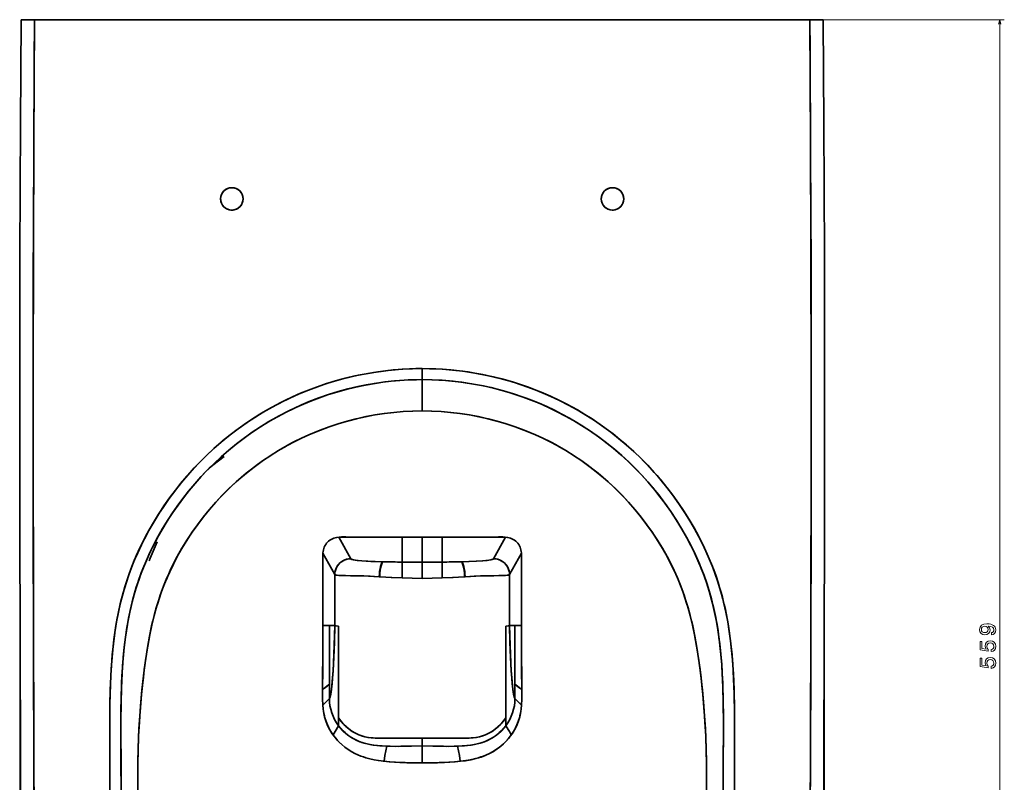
# Model space of a CAD drawing. Extents: x 415 to 1775, y 14 to 1499.
# Tile 2 of 4: x 415 to 854, y 354 to 695. Entities that reach past the tile are written whole.
import ezdxf

# ---------------------------------------------------------------- set-up
doc = ezdxf.new("R2010")
doc.units = 0

msp = doc.modelspace()

# ---------------------------------------------------------------- linework, layer by layer
at = {"color": 7, "lineweight": 35, "ltscale": 0.150005}
for p, q in [((415.38, 694.8), (421.38, 694.8)), ((773.62, 694.8), (767.62, 694.8))]:
    msp.add_line(p, q, dxfattribs=at)
at = {"color": 7, "lineweight": 35, "ltscale": 0.150011}
msp.add_line((415.38, 694.8), (421.38, 694.8), dxfattribs=at)
at = {"color": 7, "lineweight": 35}
for p, q in [((421.38, 694.8), (594.5, 694.8)), ((421.38, 694.8), (594.5, 694.8)), ((509.84, 694.8), (594.5, 694.8)), ((594.5, 694.8), (514.5, 694.8)), ((514.5, 694.8), (594.5, 694.8)), ((767.62, 694.8), (594.5, 694.8)), ((594.5, 694.8), (679.16, 694.8)), ((594.5, 694.8), (674.5, 694.8)), ((674.5, 694.8), (594.5, 694.8)), ((767.62, 694.8), (594.5, 694.8)), ((557.55, 463.81), (585.6, 463.81)), ((631.45, 463.81), (603.4, 463.81)), ((555.48, 424.28), (555.48, 447.1)), ((555.48, 424.28), (555.48, 447.08)), ((633.52, 424.28), (633.52, 447.1)), ((633.52, 424.28), (633.52, 447.08)), ((553.05, 424.28), (553.05, 398.17)), ((553.05, 391.79), (553.05, 424.28)), ((557.19, 379.6), (557.19, 424.07)), ((557.19, 424.07), (557.19, 383.08)), ((631.81, 424.07), (631.81, 383.08)), ((631.81, 379.6), (631.81, 424.07)), ((635.95, 391.79), (635.95, 424.28)), ((635.95, 424.28), (635.95, 398.17)), ((594.5, 374.1), (573.58, 374.1)), ((594.5, 374.1), (615.42, 374.1))]:
    msp.add_line(p, q, dxfattribs=at)
at = {"color": 7, "lineweight": 35, "ltscale": 0.017129}
msp.add_line((475.6, 694.8), (476.28, 694.8), dxfattribs=at)
at = {"color": 7, "lineweight": 35, "ltscale": 0.042584}
for p, q in [((479.96, 694.8), (481.66, 694.8)), ((709.04, 694.8), (707.34, 694.8))]:
    msp.add_line(p, q, dxfattribs=at)
at = {"color": 7, "lineweight": 35, "ltscale": 0.249155}
msp.add_line((492.69, 694.8), (502.66, 694.8), dxfattribs=at)
at = {"color": 7, "lineweight": 35, "ltscale": 0.023352}
msp.add_line((507.44, 694.8), (508.38, 694.8), dxfattribs=at)
at = {"color": 7, "lineweight": 35, "ltscale": 0.02345}
msp.add_line((681.56, 694.8), (680.62, 694.8), dxfattribs=at)
at = {"color": 7, "lineweight": 35, "ltscale": 0.249184}
msp.add_line((696.31, 694.8), (686.34, 694.8), dxfattribs=at)
at = {"color": 7, "lineweight": 35, "ltscale": 0.015805}
msp.add_line((713.35, 694.8), (712.72, 694.8), dxfattribs=at)
at = {"color": 7, "lineweight": 35, "ltscale": 0.150012}
msp.add_line((773.62, 694.8), (767.62, 694.8), dxfattribs=at)
at = {"color": 8, "lineweight": 13}
for p, q in [((769.62, 694.8), (854.49, 694.8)), ((852.49, 694.8), (852.49, 135.57)), ((414.75, 515.54), (414.75, 80.87)), ((774.25, 515.54), (774.25, 80.87))]:
    msp.add_line(p, q, dxfattribs=at)
at = {"color": 7, "lineweight": 35, "ltscale": 0.123102}
msp.add_line((594.5, 539.04), (594.5, 534.12), dxfattribs=at)
at = {"color": 7, "lineweight": 35, "ltscale": 0.1231}
msp.add_line((594.5, 534.12), (594.5, 539.04), dxfattribs=at)
at = {"color": 7, "lineweight": 35, "ltscale": 0.348964}
msp.add_line((594.5, 520.16), (594.5, 534.12), dxfattribs=at)
msp.add_line((594.5, 520.16), (594.5, 534.12), dxfattribs=at)
at = {"color": 7, "lineweight": 35, "ltscale": 0.274831}
for p, q in [((557.25, 463.79), (562.59, 454.18)), ((562.59, 454.18), (557.25, 463.79)), ((626.41, 454.18), (631.75, 463.79)), ((626.41, 454.18), (631.75, 463.79))]:
    msp.add_line(p, q, dxfattribs=at)
at = {"color": 7, "lineweight": 35, "ltscale": 0.27881}
for p, q in [((585.6, 463.81), (585.6, 452.65)), ((585.6, 463.81), (585.6, 452.65)), ((603.4, 463.81), (603.4, 452.65)), ((603.4, 463.81), (603.4, 452.65))]:
    msp.add_line(p, q, dxfattribs=at)
at = {"color": 7, "lineweight": 35, "ltscale": 0.222501}
for p, q in [((594.5, 463.81), (585.6, 463.81)), ((585.6, 374.1), (594.5, 374.1))]:
    msp.add_line(p, q, dxfattribs=at)
at = {"color": 7, "lineweight": 35, "ltscale": 0.281317}
msp.add_line((594.5, 452.55), (594.5, 463.81), dxfattribs=at)
msp.add_line((594.5, 452.55), (594.5, 463.81), dxfattribs=at)
at = {"color": 7, "lineweight": 35, "ltscale": 0.222499}
for p, q in [((594.5, 463.81), (603.4, 463.81)), ((603.4, 374.1), (594.5, 374.1))]:
    msp.add_line(p, q, dxfattribs=at)
at = {"color": 7, "lineweight": 35, "ltscale": 0.133255}
msp.add_line((550.14, 451.12), (550.14, 456.45), dxfattribs=at)
at = {"color": 7, "lineweight": 35, "ltscale": 0.273636}
for p, q in [((555.48, 447.1), (550.16, 456.66)), ((550.16, 456.66), (555.48, 447.1))]:
    msp.add_line(p, q, dxfattribs=at)
at = {"color": 7, "lineweight": 35, "ltscale": 0.000518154}
for p, q in [((562.6, 454.17), (562.59, 454.18)), ((626.4, 454.17), (626.41, 454.18))]:
    msp.add_line(p, q, dxfattribs=at)
at = {"color": 7, "lineweight": 35, "ltscale": 0.273637}
msp.add_line((638.84, 456.66), (633.52, 447.1), dxfattribs=at)
msp.add_line((638.84, 456.66), (633.52, 447.1), dxfattribs=at)
at = {"color": 7, "lineweight": 35, "ltscale": 0.133258}
msp.add_line((638.86, 451.12), (638.86, 456.45), dxfattribs=at)
at = {"color": 7, "lineweight": 35, "ltscale": 0.222515}
for p, q in [((594.5, 452.55), (585.6, 452.65)), ((585.6, 452.65), (594.5, 452.55))]:
    msp.add_line(p, q, dxfattribs=at)
at = {"color": 7, "lineweight": 35, "ltscale": 0.177057}
for p, q in [((585.6, 452.65), (585.6, 445.57)), ((585.6, 452.65), (585.6, 445.57)), ((603.4, 452.65), (603.4, 445.57)), ((603.4, 452.65), (603.4, 445.57))]:
    msp.add_line(p, q, dxfattribs=at)
at = {"color": 7, "lineweight": 35, "ltscale": 0.222513}
for p, q in [((603.4, 452.65), (594.5, 452.55)), ((594.5, 452.55), (603.4, 452.65))]:
    msp.add_line(p, q, dxfattribs=at)
at = {"color": 7, "lineweight": 35, "ltscale": 0.180554}
msp.add_line((594.5, 445.33), (594.5, 452.55), dxfattribs=at)
msp.add_line((594.5, 445.33), (594.5, 452.55), dxfattribs=at)
at = {"color": 7, "lineweight": 35, "ltscale": 0.02612}
msp.add_line((594.5, 449.95), (594.5, 448.9), dxfattribs=at)
at = {"color": 7, "lineweight": 35, "ltscale": 0.026076}
msp.add_line((594.5, 449.94), (594.5, 448.9), dxfattribs=at)
at = {"color": 7, "lineweight": 35, "ltscale": 8.42694e-05}
for p, q in [((555.48, 447.1), (555.48, 447.1)), ((633.52, 447.1), (633.52, 447.1))]:
    msp.add_line(p, q, dxfattribs=at)
at = {"color": 7, "lineweight": 35, "ltscale": 0.000465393}
msp.add_line((555.48, 447.1), (555.48, 447.08), dxfattribs=at)
at = {"color": 7, "lineweight": 35, "ltscale": 0.005293}
for p, q in [((575.33, 446.09), (575.54, 446.08)), ((575.33, 446.09), (575.54, 446.08)), ((613.67, 446.09), (613.46, 446.08)), ((613.67, 446.09), (613.46, 446.08))]:
    msp.add_line(p, q, dxfattribs=at)
at = {"color": 7, "lineweight": 35, "ltscale": 0.222582}
for p, q in [((585.6, 445.57), (594.5, 445.33)), ((594.5, 445.33), (585.6, 445.57))]:
    msp.add_line(p, q, dxfattribs=at)
at = {"color": 7, "lineweight": 35, "ltscale": 0.021014}
msp.add_line((594.5, 446.9), (594.5, 446.06), dxfattribs=at)
at = {"color": 7, "lineweight": 35, "ltscale": 0.020941}
msp.add_line((594.5, 446.9), (594.5, 446.06), dxfattribs=at)
at = {"color": 7, "lineweight": 35, "ltscale": 0.22258}
for p, q in [((603.4, 445.57), (594.5, 445.33)), ((594.5, 445.33), (603.4, 445.57))]:
    msp.add_line(p, q, dxfattribs=at)
at = {"color": 7, "lineweight": 35, "ltscale": 0.413835}
msp.add_line((550.14, 424.28), (550.14, 440.83), dxfattribs=at)
at = {"color": 7, "lineweight": 35, "ltscale": 0.413843}
msp.add_line((638.86, 424.28), (638.86, 440.83), dxfattribs=at)
at = {"color": 7, "lineweight": 35, "ltscale": 0.072713}
msp.add_line((550.14, 424.28), (553.05, 424.28), dxfattribs=at)
at = {"color": 7, "lineweight": 35, "ltscale": 0.133405}
for p, q in [((555.48, 424.28), (550.14, 424.28)), ((633.52, 424.28), (638.86, 424.28))]:
    msp.add_line(p, q, dxfattribs=at)
at = {"color": 7, "lineweight": 35, "ltscale": 0.060699}
for p, q in [((553.05, 424.28), (555.48, 424.28)), ((635.95, 424.28), (633.52, 424.28))]:
    msp.add_line(p, q, dxfattribs=at)
at = {"color": 7, "lineweight": 35, "ltscale": 3.14568e-05}
msp.add_line((555.48, 424.27), (555.48, 424.28), dxfattribs=at)
at = {"color": 7, "lineweight": 35, "ltscale": 3.24406e-05}
msp.add_line((633.52, 424.27), (633.52, 424.28), dxfattribs=at)
at = {"color": 7, "lineweight": 35, "ltscale": 0.072711}
msp.add_line((638.86, 424.28), (635.95, 424.28), dxfattribs=at)
at = {"color": 7, "lineweight": 35, "ltscale": 0.159639}
for p, q in [((553.05, 391.79), (553.05, 398.17)), ((635.95, 391.79), (635.95, 398.17))]:
    msp.add_line(p, q, dxfattribs=at)
at = {"color": 7, "lineweight": 35, "ltscale": 0.086873}
for p, q in [((557.19, 383.08), (557.19, 379.6)), ((631.81, 383.08), (631.81, 379.6))]:
    msp.add_line(p, q, dxfattribs=at)
at = {"color": 7, "lineweight": 35, "ltscale": 0.30042}
for p, q in [((573.58, 374.1), (585.6, 374.1)), ((615.42, 374.1), (603.4, 374.1))]:
    msp.add_line(p, q, dxfattribs=at)
at = {"color": 7, "lineweight": 35, "ltscale": 0.085965}
msp.add_line((594.5, 370.66), (594.5, 374.1), dxfattribs=at)
msp.add_line((594.5, 370.66), (594.5, 374.1), dxfattribs=at)
at = {"color": 7, "lineweight": 35, "ltscale": 0.191669}
msp.add_line((594.5, 362.99), (594.5, 370.66), dxfattribs=at)
msp.add_line((594.5, 362.99), (594.5, 370.66), dxfattribs=at)
at = {"color": 7, "lineweight": 35, "ltscale": 0.010547}
msp.add_line((577.05, 363.75), (577.47, 363.71), dxfattribs=at)
at = {"color": 7, "lineweight": 35}
for points in [[(415.38, 694.8), (415.08, 648.58), (414.84, 589.62), (414.75, 530.88), (414.78, 471.25), (414.93, 414.48), (415.07, 367.97), (415.11, 356.15), (415.16, 344.51)], [(421.28, 326.07), (421.08, 364.44), (420.87, 433.88), (420.75, 503.28), (420.77, 555.38), (420.81, 576.45), (421.01, 634.61), (421.24, 675.66), (421.38, 694.8)], [(421.38, 694.8), (421.04, 639.79), (420.85, 593.55), (420.75, 532.76), (420.78, 475.34), (420.94, 410.31), (421.09, 362.47), (421.18, 342.29)], [(767.84, 345.16), (767.92, 363.54), (768.14, 434.31), (768.24, 494.9), (768.23, 550.96), (768.17, 584.25), (767.99, 634.69), (767.72, 680.85), (767.62, 694.8)], [(767.62, 694.8), (767.96, 639.79), (768.15, 593.55), (768.25, 532.76), (768.22, 475.34), (768.06, 410.31), (767.91, 362.47), (767.82, 342.29)], [(773.62, 694.8), (773.92, 648.58), (774.16, 589.62), (774.25, 530.88), (774.22, 471.25), (774.07, 414.48), (773.93, 367.97), (773.89, 356.15), (773.84, 344.51)], [(510.67, 619.66), (510, 619.77), (509.32, 619.79), (508.65, 619.72), (507.99, 619.56), (507.36, 619.31), (506.76, 618.98), (506.22, 618.57), (505.73, 618.08), (505.32, 617.54), (504.98, 616.95), (504.73, 616.31), (504.57, 615.65), (504.5, 614.97), (504.53, 614.29), (504.64, 613.61), (504.85, 612.96), (505.14, 612.34), (505.52, 611.77), (505.97, 611.26), (506.49, 610.81), (507.06, 610.43), (507.67, 610.14), (508.32, 609.94), (508.99, 609.82), (509.5, 609.8)], [(509.5, 609.8), (509.95, 609.82), (510.41, 609.88), (510.99, 610.02), (511.56, 610.24), (512.1, 610.53), (512.66, 610.92), (513.16, 611.39), (513.59, 611.92), (513.94, 612.5), (514.17, 613), (514.33, 613.52), (514.46, 614.19), (514.5, 614.87), (514.44, 615.56), (514.29, 616.22), (514.05, 616.86), (513.73, 617.46), (513.33, 618.02), (512.85, 618.51), (512.19, 619.01), (511.46, 619.4), (510.67, 619.66)], [(680.67, 609.94), (680, 609.82), (679.32, 609.8), (678.65, 609.87), (677.99, 610.03), (677.36, 610.28), (676.76, 610.61), (676.22, 611.03), (675.73, 611.51), (675.32, 612.05), (674.98, 612.65), (674.73, 613.28), (674.57, 613.95), (674.5, 614.63), (674.53, 615.31), (674.64, 615.98), (674.85, 616.64), (675.14, 617.25), (675.52, 617.82), (675.97, 618.34), (676.49, 618.79), (677.06, 619.16), (677.67, 619.45), (678.32, 619.66), (678.99, 619.77), (679.5, 619.8)], [(679.5, 619.8), (679.95, 619.78), (680.41, 619.71), (680.99, 619.57), (681.56, 619.35), (682.1, 619.07), (682.66, 618.67), (683.16, 618.21), (683.59, 617.68), (683.94, 617.09), (684.17, 616.59), (684.33, 616.08), (684.46, 615.41), (684.5, 614.72), (684.44, 614.04), (684.29, 613.37), (684.05, 612.73), (683.73, 612.13), (683.33, 611.58), (682.85, 611.09), (682.19, 610.58), (681.46, 610.2), (680.67, 609.94)], [(594.5, 539.04), (590.17, 538.97), (585.84, 538.77), (581.51, 538.43), (577.2, 537.96), (572.91, 537.35), (568.64, 536.61), (564.39, 535.74), (560.17, 534.74), (555.98, 533.6), (551.84, 532.34), (547.73, 530.95), (543.67, 529.43), (539.53, 527.73), (535.44, 525.89), (531.41, 523.92), (527.44, 521.82), (523.55, 519.6), (519.73, 517.25), (515.99, 514.78), (512.33, 512.19), (508.76, 509.48), (505.37, 506.73), (502.07, 503.88), (498.86, 500.93), (495.75, 497.88), (492.73, 494.74), (489.82, 491.5), (487, 488.18), (484.28, 484.77), (481.67, 481.27), (479.17, 477.7), (476.83, 474.15), (474.6, 470.52), (472.47, 466.83), (470.47, 463.08), (468.58, 459.26), (466.81, 455.39), (465.18, 451.46), (463.67, 447.48), (462.24, 443.25), (460.96, 438.97), (459.83, 434.65), (458.85, 430.3), (458.01, 425.91), (457.61, 423.49), (457.24, 421.06), (456.61, 416.18), (456.12, 411.28), (455.73, 406.38), (455.48, 402.17), (455.29, 397.95), (455.15, 393.56), (455.06, 389.18), (454.99, 380.42), (455, 373.42), (455.06, 357.78), (455.04, 344.37)], [(594.5, 539.04), (591.66, 539.01), (588.82, 538.92), (585.62, 538.76), (582.42, 538.51), (579.22, 538.2), (574.76, 537.63), (570.32, 536.92), (565.9, 536.07), (562.13, 535.22), (558.4, 534.27), (554.68, 533.22), (551, 532.07), (547.35, 530.81), (543.75, 529.46), (540.18, 528.01), (536.66, 526.45), (533.17, 524.8), (529.37, 522.86), (525.62, 520.8), (521.94, 518.63), (518.33, 516.34), (514.8, 513.95), (511.34, 511.45), (507.96, 508.85), (504.67, 506.14), (501.47, 503.34), (498.29, 500.38), (495.21, 497.33), (492.22, 494.19), (489.34, 490.95), (486.62, 487.71), (483.99, 484.39), (481.47, 480.99), (479.05, 477.53), (476.73, 473.99), (474.52, 470.39), (472.61, 467.08), (470.8, 463.71), (469.08, 460.3), (467.46, 456.84), (465.94, 453.34), (464.41, 449.49), (463.02, 445.59), (461.75, 441.65), (460.61, 437.67), (459.69, 434.08), (458.89, 430.47), (458.18, 426.84), (457.69, 424), (457.25, 421.15), (456.85, 418.15), (456.5, 415.14), (456.16, 411.77), (455.88, 408.39), (455.64, 404.99), (455.45, 401.58), (455.2, 395.41), (455.06, 389.24), (455.01, 384.77), (454.99, 379.44), (455, 374.11), (455.06, 359.56), (455.04, 343.19)], [(594.5, 539.04), (599.04, 538.97), (603.57, 538.74), (608.1, 538.37), (612.61, 537.85), (617.1, 537.19), (621.56, 536.38), (626, 535.43), (630.41, 534.33), (634.77, 533.09), (639.1, 531.7), (643.37, 530.18), (647.6, 528.52), (651.76, 526.72), (655.87, 524.78), (659.86, 522.74), (663.79, 520.57), (667.64, 518.27), (671.41, 515.85), (675.1, 513.31), (678.71, 510.66), (682.23, 507.88), (685.66, 505), (689, 502), (692.16, 498.98), (695.22, 495.85), (698.18, 492.64), (701.04, 489.33), (703.81, 485.94), (706.46, 482.46), (709.01, 478.9), (711.45, 475.27), (713.75, 471.61), (715.93, 467.89), (718, 464.1), (719.95, 460.25), (721.85, 456.15), (722.75, 454.07), (723.61, 451.98), (724.7, 449.17), (725.73, 446.34), (726.68, 443.48), (727.36, 441.32), (727.99, 439.15), (728.58, 436.97), (729.14, 434.78), (730.13, 430.37), (730.99, 425.93), (731.67, 421.71), (732.23, 417.47), (732.7, 413.22), (732.97, 410.31), (733.2, 407.39), (733.42, 403.91), (733.6, 400.43), (733.84, 394.02), (733.95, 388.54), (733.99, 384.88), (734.01, 377.57), (734, 372.23), (733.95, 361.56), (733.96, 341.48)], [(733.97, 341), (733.94, 356.55), (734, 372.08), (734.01, 376.67), (734, 383.35), (733.97, 386.7), (733.88, 392.13), (733.79, 395.72), (733.65, 399.32), (733.48, 402.92), (733.26, 406.52), (732.88, 411.32), (732.39, 416.1), (731.79, 420.88), (731.12, 425.15), (730.38, 429.18), (729.9, 431.49), (729.37, 433.79), (728.82, 436.07), (728.22, 438.33), (727.35, 441.34), (726.41, 444.33), (725.39, 447.3), (724.11, 450.74), (722.72, 454.14), (721.25, 457.5), (719.64, 460.87), (717.95, 464.2), (716.16, 467.49), (714.04, 471.12), (711.82, 474.7), (709.49, 478.2), (707.06, 481.64), (704.53, 485.01), (701.9, 488.3), (699.39, 491.27), (696.8, 494.16), (694.13, 496.98), (691.39, 499.72), (688.57, 502.39), (685.71, 504.96), (682.77, 507.45), (679.76, 509.85), (676.68, 512.17), (673.56, 514.4), (670.37, 516.54), (667.12, 518.59), (663.81, 520.56), (661.3, 521.97), (658.75, 523.32), (656.18, 524.63), (653.59, 525.88), (649.64, 527.66), (645.64, 529.31), (641.59, 530.83), (637.5, 532.23), (633.81, 533.37), (630.1, 534.41), (626.36, 535.34), (622.6, 536.17), (618.81, 536.9), (615, 537.52), (611.18, 538.04), (607.34, 538.44), (603.5, 538.75), (600.61, 538.91), (597.73, 539), (594.5, 539.04)], [(460, 343.62), (459.98, 370.28), (459.96, 375.87), (459.95, 381.47), (460.03, 389.8), (460.2, 396.41), (460.32, 399.71), (460.49, 403), (460.69, 406.29), (460.94, 409.58), (461.41, 414.57), (461.97, 419.16), (462.6, 423.43), (463.29, 427.27), (464.08, 431.09), (464.98, 434.88), (465.86, 438.15), (466.84, 441.4), (467.9, 444.62), (469.06, 447.8), (470.16, 450.61), (471.33, 453.39), (472.57, 456.14), (473.54, 458.18), (474.54, 460.21), (476.51, 463.93), (478.6, 467.6), (480.81, 471.21), (483.12, 474.74), (485.47, 478.11), (487.92, 481.4), (490.47, 484.63), (493.11, 487.77), (495.84, 490.84), (498.67, 493.82), (501.58, 496.71), (504.8, 499.7), (508.12, 502.6), (511.53, 505.38), (515.03, 508.05), (518.62, 510.6), (522.3, 513.04), (526.06, 515.35), (529.89, 517.54), (533.79, 519.61), (537.19, 521.27), (540.62, 522.83), (544.1, 524.29), (548.33, 525.93), (552.62, 527.42), (556.96, 528.76), (561.34, 529.95), (565.75, 531), (569.46, 531.76), (573.2, 532.41), (576.94, 532.96), (580.71, 533.4), (584.48, 533.74), (588.26, 533.97), (592.04, 534.09), (594.5, 534.12)], [(594.5, 534.12), (590.9, 534.07), (586.52, 533.88), (582.15, 533.55), (577.79, 533.07), (573.44, 532.45), (569.12, 531.69), (564.83, 530.79), (560.56, 529.75), (556.34, 528.57), (552.15, 527.26), (548.58, 526.02), (545.04, 524.67), (541.54, 523.23), (538.09, 521.69), (534.67, 520.05), (530.61, 517.94), (526.61, 515.68), (522.7, 513.3), (518.87, 510.78), (515.14, 508.13), (511.5, 505.36), (507.96, 502.46), (505.11, 499.98), (502.33, 497.42), (499.63, 494.79), (497.64, 492.75), (495.7, 490.68), (492.91, 487.54), (490.21, 484.31), (487.61, 481), (485.12, 477.61), (482.73, 474.15), (480.64, 470.94), (478.65, 467.67), (476.74, 464.35), (474.94, 460.98), (473.91, 458.95), (472.92, 456.9), (471.66, 454.13), (470.46, 451.34), (469.33, 448.52), (468.15, 445.32), (467.06, 442.08), (466.05, 438.81), (465.15, 435.52), (464.49, 432.89), (463.89, 430.25), (463.34, 427.55), (462.84, 424.84), (462.38, 422.02), (461.97, 419.2), (461.42, 414.6), (460.97, 409.99), (460.63, 405.37), (460.43, 401.89), (460.27, 398.42), (460.06, 391.45), (459.99, 386.82), (459.96, 382.18), (459.96, 376.5), (460.02, 362.29), (460.01, 345.23)], [(594.5, 534.12), (598.96, 534.04), (603.38, 533.82), (607.8, 533.45), (612.2, 532.94), (616.58, 532.29), (620.94, 531.48), (625.27, 530.54), (629.56, 529.45), (633.82, 528.23), (637.42, 527.07), (640.99, 525.81), (644.52, 524.45), (648.02, 522.99), (651.46, 521.43), (654.86, 519.78), (658.54, 517.85), (662.16, 515.82), (665.71, 513.67), (669.19, 511.41), (672.6, 509.05), (676.24, 506.34), (679.78, 503.52), (683.22, 500.58), (686.56, 497.52), (689.8, 494.36), (692.43, 491.62), (694.98, 488.81), (697.45, 485.93), (700.27, 482.45), (702.97, 478.88), (705.55, 475.22), (708.01, 471.49), (710.35, 467.68), (712.56, 463.79), (714.62, 459.87), (716.55, 455.89), (718.33, 451.84), (719.17, 449.78), (719.98, 447.71), (720.73, 445.65), (721.45, 443.57), (722.68, 439.71), (723.78, 435.8), (724.75, 431.86), (725.59, 427.89), (726.1, 425.15), (726.56, 422.39), (727.15, 418.24), (727.64, 414.07), (728.04, 409.88), (728.28, 406.74), (728.48, 403.59), (728.66, 400.12), (728.8, 396.66), (728.92, 392.11), (729, 387.56), (729.04, 382.54), (729.05, 377.52), (728.99, 364.44), (728.99, 344.22)], [(594.5, 534.12), (598.78, 534.05), (601.96, 533.91), (605.13, 533.69), (608.3, 533.4), (612.86, 532.85), (617.41, 532.14), (621.92, 531.28), (626.41, 530.27), (630.86, 529.1), (635.27, 527.77), (639.63, 526.3), (643.17, 524.98), (646.68, 523.56), (650.15, 522.04), (653.56, 520.43), (656.93, 518.71), (660.25, 516.91), (663.51, 515.02), (666.72, 513.03), (670.26, 510.69), (673.72, 508.23), (677.1, 505.67), (680.39, 503.01), (683.61, 500.23), (686.74, 497.35), (689.78, 494.38), (692.72, 491.31), (695.27, 488.48), (697.74, 485.59), (700.13, 482.63), (702.91, 478.95), (705.57, 475.19), (708.11, 471.34), (710.51, 467.41), (712.77, 463.41), (714.5, 460.12), (716.14, 456.78), (717.67, 453.39), (719.1, 449.97), (720.39, 446.6), (721.58, 443.2), (722.66, 439.77), (723.65, 436.31), (724.53, 432.81), (725.13, 430.15), (725.67, 427.48), (726.18, 424.73), (726.63, 421.96), (727.04, 419.06), (727.41, 416.15), (727.89, 411.57), (728.26, 406.98), (728.55, 402.38), (728.71, 398.92), (728.84, 395.47), (728.94, 391.16), (729.04, 383.46), (729.05, 376.66), (728.99, 363.16), (728.97, 353.03)], [(594.5, 520.16), (590.27, 520.09), (586.05, 519.87), (581.84, 519.51), (577.64, 519.01), (573.46, 518.37), (569.31, 517.59), (565.18, 516.67), (561.09, 515.61), (557.04, 514.42), (553.03, 513.09), (549.07, 511.62), (544.97, 509.93), (540.92, 508.1), (536.94, 506.13), (534.98, 505.08), (533.03, 504.01), (531.11, 502.9), (529.21, 501.75), (526.4, 499.97), (523.63, 498.11), (520.92, 496.18), (518.26, 494.18), (515.95, 492.33), (513.68, 490.44), (511.45, 488.49), (509.82, 486.99), (508.21, 485.46), (505.2, 482.46), (502.3, 479.35), (499.5, 476.15), (496.81, 472.85), (494.24, 469.47), (491.77, 466), (489.43, 462.46), (487.21, 458.83), (485.12, 455.14), (483.37, 451.78), (481.73, 448.37), (480.21, 444.9), (478.8, 441.39), (477.51, 437.83), (476.53, 434.83), (475.62, 431.81), (474.79, 428.77), (474.22, 426.47), (473.68, 424.17), (472.72, 419.54), (471.84, 414.59), (471.07, 409.62), (470.39, 404.64), (469.97, 401.11), (469.58, 397.57), (469.18, 393.61), (468.83, 389.65), (468.27, 382.14), (468.03, 378.2), (467.83, 374.25), (467.63, 368.99), (467.51, 363.72), (467.46, 358.46), (467.5, 352.04)], [(467.55, 349.17), (467.46, 356.06), (467.48, 362.37), (467.62, 368.69), (467.86, 374.99), (468.21, 381.29), (468.73, 388.42), (469.37, 395.54), (469.77, 399.39), (470.22, 403.25), (470.63, 406.48), (471.08, 409.71), (471.94, 415.19), (472.84, 420.12), (473.75, 424.49), (474.81, 428.82), (475.39, 430.98), (476, 433.12), (477, 436.31), (478.09, 439.47), (479.27, 442.6), (480.54, 445.69), (481.96, 448.87), (483.48, 452), (485.09, 455.08), (487.16, 458.75), (489.36, 462.34), (491.68, 465.86), (494.11, 469.3), (496.66, 472.65), (499.31, 475.92), (501.72, 478.7), (504.2, 481.4), (506.75, 484.03), (509.38, 486.58), (512.64, 489.54), (515.99, 492.37), (519.45, 495.09), (523, 497.67), (526.64, 500.13), (530.37, 502.45), (534.17, 504.64), (537.38, 506.35), (540.62, 507.96), (543.92, 509.48), (546.42, 510.55), (548.95, 511.57), (552.91, 513.04), (556.92, 514.38), (560.98, 515.58), (565.07, 516.64), (569.2, 517.57), (573.36, 518.36), (577.55, 519), (581.77, 519.51), (586, 519.87), (590.25, 520.09), (594.5, 520.16)], [(721.45, 349.17), (721.54, 356.06), (721.52, 362.37), (721.38, 368.68), (721.14, 374.99), (720.79, 381.29), (720.27, 388.42), (719.63, 395.53), (719.23, 399.39), (718.78, 403.25), (718.37, 406.48), (717.92, 409.71), (717.06, 415.19), (716.17, 420.12), (715.25, 424.48), (714.19, 428.82), (713.61, 430.98), (713, 433.12), (712, 436.31), (710.91, 439.47), (709.73, 442.6), (708.46, 445.69), (707.04, 448.87), (705.52, 452), (703.91, 455.08), (701.84, 458.75), (699.65, 462.34), (697.33, 465.86), (694.89, 469.3), (692.34, 472.65), (689.69, 475.92), (687.28, 478.7), (684.8, 481.4), (682.25, 484.03), (679.62, 486.58), (676.36, 489.54), (673.01, 492.37), (669.55, 495.09), (666, 497.67), (662.36, 500.13), (658.63, 502.45), (654.83, 504.64), (651.63, 506.35), (648.38, 507.96), (645.08, 509.48), (642.58, 510.55), (640.05, 511.57), (636.09, 513.04), (632.08, 514.38), (628.03, 515.58), (623.93, 516.64), (619.8, 517.57), (615.64, 518.36), (611.45, 519), (607.23, 519.51), (603, 519.87), (598.75, 520.09), (594.5, 520.16)], [(594.5, 520.16), (598.73, 520.09), (602.95, 519.87), (607.16, 519.51), (611.36, 519.01), (615.54, 518.37), (619.69, 517.59), (623.82, 516.67), (627.91, 515.61), (631.96, 514.42), (635.97, 513.09), (639.93, 511.62), (644.03, 509.93), (648.08, 508.1), (652.06, 506.13), (654.02, 505.08), (655.97, 504.01), (657.89, 502.9), (659.79, 501.75), (662.6, 499.97), (665.37, 498.11), (668.08, 496.18), (670.74, 494.18), (673.05, 492.33), (675.32, 490.44), (677.55, 488.49), (679.18, 486.99), (680.79, 485.46), (683.8, 482.46), (686.7, 479.35), (689.5, 476.15), (692.19, 472.85), (694.76, 469.47), (697.23, 466), (699.57, 462.46), (701.79, 458.83), (703.88, 455.14), (705.63, 451.78), (707.27, 448.37), (708.79, 444.9), (710.2, 441.39), (711.49, 437.83), (712.47, 434.83), (713.38, 431.81), (714.21, 428.77), (714.78, 426.47), (715.32, 424.17), (716.28, 419.54), (717.16, 414.59), (717.93, 409.62), (718.61, 404.64), (719.03, 401.11), (719.42, 397.57), (719.82, 393.61), (720.17, 389.65), (720.73, 382.14), (720.97, 378.2), (721.17, 374.25), (721.37, 368.99), (721.49, 363.72), (721.54, 358.46), (721.5, 352.04)], [(499.38, 494.54), (500.9, 495.81), (502.44, 497.06), (504.23, 498.44), (506.04, 499.78)], [(499.39, 494.55), (501.03, 495.92), (503.51, 497.88), (506.04, 499.78)], [(560.48, 463.87), (559.47, 463.88), (558.45, 463.87), (557.41, 463.81), (556.37, 463.67), (555.71, 463.53), (555.07, 463.34), (554.44, 463.1), (553.83, 462.81), (553.26, 462.45), (552.72, 462.05), (552.23, 461.59), (551.79, 461.09), (551.4, 460.54), (551.06, 459.96), (550.78, 459.34), (550.55, 458.71), (550.38, 458.06), (550.25, 457.4), (550.17, 456.73), (550.09, 455.44), (550.09, 453.61), (550.14, 451.16)], [(594.5, 463.81), (574.09, 463.81), (567.28, 463.79), (563.89, 463.79), (560.48, 463.87)], [(594.5, 463.81), (614.91, 463.81), (621.72, 463.79), (625.11, 463.79), (628.52, 463.87)], [(628.52, 463.87), (629.53, 463.88), (630.55, 463.87), (631.59, 463.81), (632.63, 463.67), (633.29, 463.53), (633.93, 463.34), (634.56, 463.1), (635.17, 462.81), (635.74, 462.45), (636.28, 462.05), (636.77, 461.59), (637.21, 461.09), (637.6, 460.54), (637.94, 459.96), (638.22, 459.34), (638.45, 458.71), (638.62, 458.06), (638.75, 457.4), (638.83, 456.73), (638.91, 455.44), (638.91, 453.61), (638.86, 451.16)], [(562.59, 454.18), (561.75, 454.13), (560.93, 453.98), (560.13, 453.73), (559.36, 453.39), (558.64, 452.97), (557.97, 452.46), (557.36, 451.88), (556.83, 451.23), (556.38, 450.52), (556.02, 449.77), (555.74, 448.97), (555.56, 448.16), (555.5, 447.63), (555.48, 447.1)], [(562.59, 454.18), (561.75, 454.13), (560.93, 453.98), (560.13, 453.73), (559.36, 453.39), (558.64, 452.97), (557.97, 452.46), (557.36, 451.88), (556.83, 451.23), (556.38, 450.52), (556.02, 449.77), (555.74, 448.97), (555.56, 448.16), (555.48, 447.1)], [(555.48, 447.08), (555.53, 447.91), (555.69, 448.74), (555.93, 449.54), (556.27, 450.3), (556.7, 451.02), (557.21, 451.69), (557.8, 452.29), (558.45, 452.82), (559.16, 453.27), (559.92, 453.63), (560.71, 453.91), (561.54, 454.08), (562.6, 454.17)], [(555.48, 447.08), (555.53, 447.91), (555.68, 448.73), (555.93, 449.53), (556.27, 450.3), (556.7, 451.02), (557.21, 451.69), (557.79, 452.29), (558.45, 452.82), (559.16, 453.27), (559.91, 453.63), (560.71, 453.9), (561.53, 454.08), (562.06, 454.14), (562.6, 454.17)], [(585.6, 452.65), (577.72, 452.77), (576.34, 452.8), (571.56, 452.96), (569.51, 453.06), (567.6, 453.19), (565.93, 453.33), (564.7, 453.49), (563.75, 453.66), (563.09, 453.84), (562.73, 454.01), (562.64, 454.1), (562.59, 454.18)], [(562.6, 454.17), (562.66, 454.07), (562.78, 453.98), (562.94, 453.89), (563.38, 453.74), (563.98, 453.61), (565.48, 453.38), (567.48, 453.2), (570.28, 453.02), (573.49, 452.89), (576.96, 452.79)], [(612.04, 452.79), (615.38, 452.88), (618.56, 453.01), (621.45, 453.19), (622.95, 453.32), (624.21, 453.47), (625.2, 453.64), (625.72, 453.77), (626.09, 453.91), (626.3, 454.03), (626.4, 454.15), (626.41, 454.17), (626.41, 454.18)], [(626.4, 454.17), (626.34, 454.07), (626.22, 453.98), (626.06, 453.89), (625.62, 453.74), (625.02, 453.61), (623.52, 453.38), (621.52, 453.2), (618.72, 453.02), (615.51, 452.89), (612.04, 452.79)], [(633.52, 447.1), (633.47, 447.93), (633.32, 448.75), (633.07, 449.55), (632.73, 450.31), (632.3, 451.03), (631.79, 451.7), (631.21, 452.3), (630.56, 452.83), (629.85, 453.27), (629.09, 453.64), (628.29, 453.91), (627.47, 454.08), (626.94, 454.14), (626.4, 454.17)], [(633.52, 447.08), (633.47, 447.91), (633.31, 448.74), (633.07, 449.54), (632.73, 450.3), (632.3, 451.02), (631.79, 451.69), (631.2, 452.29), (630.55, 452.82), (629.84, 453.27), (629.08, 453.63), (628.29, 453.91), (627.46, 454.08), (626.4, 454.17)], [(633.52, 447.1), (633.47, 447.93), (633.32, 448.75), (633.07, 449.55), (632.73, 450.32), (632.3, 451.04), (631.79, 451.7), (631.21, 452.3), (630.56, 452.83), (629.85, 453.28), (629.09, 453.65), (628.3, 453.92), (627.48, 454.1), (626.95, 454.16), (626.41, 454.18)], [(626.41, 454.18), (627.25, 454.13), (628.07, 453.98), (628.87, 453.73), (629.64, 453.39), (630.36, 452.97), (631.03, 452.46), (631.64, 451.88), (632.17, 451.23), (632.62, 450.52), (632.98, 449.77), (633.26, 448.97), (633.44, 448.16), (633.52, 447.1)], [(550.14, 451.16), (550.17, 448.54), (550.15, 445.92), (550.14, 438.82), (550.12, 416.16), (550.04, 396.13), (550.01, 393), (550.02, 391.44), (550.1, 389.08), (550.28, 387.06), (550.42, 386.06), (550.6, 385.06), (550.81, 384.07), (551.07, 383.09), (551.56, 381.56), (552.16, 380.07), (552.85, 378.62), (553.63, 377.21), (554.37, 376.04), (555.18, 374.91), (556.04, 373.82), (557.26, 372.46), (558.57, 371.18), (559.98, 370.01), (561.46, 368.94), (563.02, 367.98), (564.36, 367.26), (565.74, 366.61), (567.16, 366.03), (568.23, 365.64), (569.33, 365.29), (571.19, 364.78), (573.08, 364.37), (574.99, 364.03), (577.36, 363.72), (579.74, 363.49), (582.12, 363.32), (584.5, 363.2), (586.89, 363.11), (590.09, 363.03), (594.5, 362.99)], [(577.04, 452.79), (576.85, 452.69), (576.61, 452.43), (576.38, 452.05), (576.18, 451.59), (576, 451.06), (575.72, 449.84), (575.51, 448.48), (575.4, 447.3), (575.33, 446.09)], [(575.54, 446.08), (575.66, 448.04), (575.77, 448.98), (575.9, 449.88), (576.14, 451), (576.43, 451.93), (576.6, 452.3), (576.78, 452.58), (576.91, 452.71), (577.04, 452.79)], [(585.6, 445.57), (580.92, 445.74), (575.55, 446.08), (575.55, 446.24), (575.65, 447.9), (575.74, 448.78), (575.93, 450.03), (576.09, 450.82), (576.29, 451.54), (576.43, 451.93), (576.58, 452.26), (576.8, 452.6), (576.92, 452.71), (577.04, 452.79)], [(638.86, 451.16), (638.83, 448.54), (638.85, 445.92), (638.86, 438.82), (638.88, 416.16), (638.96, 396.13), (638.99, 393), (638.98, 391.44), (638.9, 389.08), (638.72, 387.06), (638.58, 386.06), (638.4, 385.06), (638.19, 384.07), (637.93, 383.09), (637.44, 381.56), (636.84, 380.07), (636.15, 378.62), (635.37, 377.21), (634.63, 376.04), (633.82, 374.91), (632.96, 373.82), (631.74, 372.46), (630.43, 371.18), (629.02, 370.01), (627.54, 368.94), (625.98, 367.98), (624.64, 367.26), (623.26, 366.61), (621.84, 366.03), (620.77, 365.64), (619.67, 365.29), (617.81, 364.78), (615.92, 364.37), (614.01, 364.03), (611.64, 363.72), (609.26, 363.49), (606.88, 363.32), (604.5, 363.2), (602.11, 363.11), (598.91, 363.03), (594.5, 362.99)], [(603.4, 445.57), (608.08, 445.74), (613.45, 446.08), (613.45, 446.24), (613.35, 447.9), (613.26, 448.78), (613.07, 450.03), (612.91, 450.82), (612.71, 451.54), (612.57, 451.93), (612.42, 452.26), (612.2, 452.6), (612.08, 452.71), (611.96, 452.79)], [(611.96, 452.79), (612.15, 452.69), (612.39, 452.43), (612.62, 452.05), (612.82, 451.59), (613, 451.06), (613.28, 449.84), (613.49, 448.48), (613.6, 447.3), (613.67, 446.09)], [(613.46, 446.08), (613.34, 448.04), (613.23, 448.98), (613.1, 449.88), (612.86, 451), (612.57, 451.93), (612.4, 452.3), (612.22, 452.58), (612.09, 452.71), (611.96, 452.79)], [(575.33, 446.09), (570.48, 446.38), (565.85, 446.54), (562.54, 446.59), (559.6, 446.63), (557.99, 446.67), (557.31, 446.71), (556.46, 446.79), (555.97, 446.87), (555.64, 446.97), (555.52, 447.04), (555.48, 447.08)], [(555.48, 447.08), (555.56, 447.01), (555.9, 446.89), (556.5, 446.78), (557.36, 446.71), (558.99, 446.64), (560.29, 446.62), (563.25, 446.58), (568.52, 446.46), (571.34, 446.34), (575.33, 446.09)], [(575.54, 446.08), (578.22, 445.89), (580.66, 445.75), (585.6, 445.57)], [(613.46, 446.08), (613.2, 446.06), (610.78, 445.89), (608.34, 445.75), (603.4, 445.57)], [(633.52, 447.08), (633.44, 447.01), (633.1, 446.89), (632.5, 446.78), (631.64, 446.71), (630.01, 446.64), (628.71, 446.62), (625.75, 446.58), (620.48, 446.46), (617.66, 446.34), (613.67, 446.09)], [(613.67, 446.09), (618.52, 446.38), (623.15, 446.54), (626.46, 446.59), (629.4, 446.63), (631.01, 446.67), (631.69, 446.71), (632.54, 446.79), (633.03, 446.87), (633.36, 446.97), (633.48, 447.04), (633.52, 447.08)], [(555.48, 424.28), (555.28, 416.86), (555.01, 410.13), (554.7, 404.27), (554.34, 399.4), (554.15, 397.38), (553.95, 395.65), (553.74, 394.22), (553.53, 393.11), (553.37, 392.5), (553.21, 392.06), (553.05, 391.79)], [(555.48, 424.27), (555.23, 415.59), (554.89, 407.63), (554.68, 404.04), (554.45, 400.79), (554.24, 398.28), (554, 396.11), (553.83, 394.79), (553.64, 393.68), (553.49, 392.97), (553.34, 392.4), (553.19, 392), (553.05, 391.79)], [(557.19, 424.07), (556.11, 424.15), (555.76, 424.2), (555.54, 424.25), (555.48, 424.27)], [(631.81, 424.07), (632.89, 424.15), (633.24, 424.2), (633.46, 424.25), (633.52, 424.27)], [(633.52, 424.28), (633.72, 416.86), (633.99, 410.13), (634.3, 404.27), (634.66, 399.4), (634.85, 397.38), (635.05, 395.65), (635.26, 394.22), (635.47, 393.11), (635.63, 392.5), (635.79, 392.06), (635.95, 391.79)], [(633.52, 424.27), (633.77, 415.59), (634.11, 407.63), (634.32, 404.04), (634.55, 400.79), (634.76, 398.28), (635, 396.11), (635.17, 394.79), (635.36, 393.68), (635.51, 392.97), (635.66, 392.4), (635.81, 392), (635.95, 391.79)], [(553.05, 398.17), (551.93, 397.2), (551.02, 396.45), (550.05, 395.77)], [(553.05, 398.17), (551.3, 396.68), (550.63, 396.16), (550.05, 395.77)], [(635.95, 398.17), (637.7, 396.68), (638.37, 396.16), (638.95, 395.77)], [(635.95, 398.17), (637.07, 397.2), (637.98, 396.45), (638.95, 395.77)], [(550.12, 388.81), (550.83, 389.49), (553.05, 391.79)], [(553.05, 391.79), (550.83, 389.49), (550.12, 388.81)], [(635.95, 391.79), (638.17, 389.49), (638.88, 388.81)], [(638.88, 388.81), (638.17, 389.49), (635.95, 391.79)], [(573.58, 374.1), (572.65, 374.12), (571.71, 374.19), (570.29, 374.38), (568.89, 374.67), (567.51, 375.07), (566.16, 375.58), (564.68, 376.26), (563.27, 377.07), (561.92, 378), (560.65, 379.04), (559.46, 380.19), (558.37, 381.44), (557.76, 382.24), (557.19, 383.08)], [(557.19, 383.08), (558.15, 381.72), (559.23, 380.44), (560.41, 379.26), (561.68, 378.19), (563.04, 377.22), (564.46, 376.38), (565.91, 375.68), (567.41, 375.11), (568.93, 374.66), (570.48, 374.35), (572.03, 374.16), (573.58, 374.1)], [(631.81, 383.08), (630.85, 381.72), (629.77, 380.44), (628.59, 379.26), (627.32, 378.19), (625.96, 377.22), (624.54, 376.38), (623.09, 375.68), (621.59, 375.11), (620.07, 374.66), (618.52, 374.35), (616.97, 374.16), (615.42, 374.1)], [(615.42, 374.1), (616.35, 374.12), (617.29, 374.19), (618.71, 374.38), (620.11, 374.67), (621.49, 375.07), (622.84, 375.58), (624.32, 376.26), (625.73, 377.07), (627.08, 378), (628.35, 379.04), (629.54, 380.19), (630.63, 381.44), (631.24, 382.24), (631.81, 383.08)], [(554.74, 375.5), (555.57, 377.02), (557.19, 379.6)], [(557.19, 379.6), (555.57, 377.02), (554.74, 375.5)], [(557.19, 379.6), (558.2, 378.37), (559.28, 377.23), (560.44, 376.16), (561.74, 375.14), (563.11, 374.23), (564.54, 373.43), (566.04, 372.74), (567.58, 372.16), (569.31, 371.65), (571.07, 371.25), (572.86, 370.95), (574.22, 370.77), (575.58, 370.64), (578.33, 370.48), (580.12, 370.42), (583.72, 370.39), (589.1, 370.48), (594.5, 370.66)], [(578.7, 370.46), (576.65, 370.57), (574.61, 370.73), (572.58, 370.99), (570.58, 371.35), (568.62, 371.84), (567.66, 372.14), (566.71, 372.48), (565.29, 373.07), (563.92, 373.77), (562.59, 374.56), (561.33, 375.45), (560.04, 376.52), (558.83, 377.69), (558.06, 378.54), (557.19, 379.6)], [(631.81, 379.6), (630.8, 378.37), (629.72, 377.23), (628.56, 376.16), (627.26, 375.14), (625.89, 374.23), (624.46, 373.43), (622.96, 372.74), (621.42, 372.16), (619.69, 371.65), (617.93, 371.25), (616.14, 370.95), (614.78, 370.77), (613.42, 370.64), (610.67, 370.48), (608.88, 370.42), (605.28, 370.39), (599.9, 370.48), (594.5, 370.66)], [(610.3, 370.46), (612.35, 370.57), (614.39, 370.73), (616.42, 370.99), (618.42, 371.35), (620.38, 371.84), (621.34, 372.14), (622.29, 372.48), (623.71, 373.07), (625.08, 373.77), (626.41, 374.56), (627.67, 375.45), (628.96, 376.52), (630.17, 377.69), (630.94, 378.54), (631.81, 379.6)], [(634.26, 375.5), (633.43, 377.02), (631.81, 379.6)], [(631.81, 379.6), (633.43, 377.02), (634.26, 375.5)], [(634.26, 375.5), (633.18, 374.09), (632.03, 372.77), (630.84, 371.57), (629.58, 370.45), (627.98, 369.22), (626.29, 368.12), (624.52, 367.16), (622.68, 366.33), (620.79, 365.62), (619.67, 365.26), (618.53, 364.94), (616.22, 364.41), (613.89, 364), (611.53, 363.71)], [(578.7, 370.46), (577.86, 366.27), (577.47, 363.71)], [(577.47, 363.71), (577.86, 366.27), (578.7, 370.46)], [(594.5, 370.66), (589.75, 370.49), (585.01, 370.4), (582.64, 370.39), (580.27, 370.42), (578.7, 370.46)], [(594.5, 370.66), (599.25, 370.49), (603.99, 370.4), (606.36, 370.39), (608.73, 370.42), (610.3, 370.46)], [(610.3, 370.46), (611.14, 366.27), (611.53, 363.71)], [(611.53, 363.71), (611.14, 366.27), (610.3, 370.46)], [(577.47, 363.71), (580.01, 363.48), (582.55, 363.31), (585.11, 363.18), (587.67, 363.09), (592.79, 363), (594.5, 362.99)], [(611.53, 363.71), (608.99, 363.48), (606.45, 363.31), (603.89, 363.18), (601.33, 363.09), (596.21, 363), (594.5, 362.99)]]:
    msp.add_lwpolyline(points, dxfattribs=at)
at = {"color": 8, "lineweight": 13}
msp.add_lwpolyline([(853.01, 692.87), (852.49, 694.8), (851.97, 692.87)], dxfattribs=at)
for points in [[(848.76, 420.23), (849.55, 420.39), (850.17, 420.82), (850.55, 421.51), (850.69, 422.41), (850.62, 423.01), (850.44, 423.54), (850.13, 424), (849.68, 424.38), (849.13, 424.68), (848.44, 424.9), (847.66, 425.04), (846.75, 425.09), (845.33, 424.92), (844.29, 424.42), (843.66, 423.63), (843.44, 422.55), (843.62, 421.57), (844.11, 420.82), (844.85, 420.34), (845.79, 420.17), (846.76, 420.34), (847.49, 420.81), (847.96, 421.52), (848.11, 422.41), (847.92, 423.36), (847.33, 424.08), (848.45, 423.92), (849.25, 423.59), (849.72, 423.1), (849.88, 422.42), (849.8, 421.9), (849.58, 421.52), (849.23, 421.26), (848.76, 421.16)], [(845.78, 421.15), (845.15, 421.25), (844.66, 421.54), (844.35, 421.98), (844.24, 422.55), (844.35, 423.15), (844.66, 423.6), (845.14, 423.89), (845.77, 424), (846.41, 423.89), (846.88, 423.6), (847.17, 423.14), (847.27, 422.52), (847.17, 421.97), (846.88, 421.54), (846.42, 421.25)], [(848.66, 412.68), (849.49, 412.9), (850.14, 413.4), (850.54, 414.12), (850.69, 415.05), (850.51, 416.07), (850.02, 416.87), (849.23, 417.37), (848.22, 417.56), (847.28, 417.39), (846.55, 416.91), (846.07, 416.15), (845.9, 415.17), (846.02, 414.42), (846.36, 413.83), (844.47, 414.11), (844.47, 417.18), (843.64, 417.18), (843.64, 413.44), (847.35, 412.88), (847.35, 413.69), (846.88, 414.28), (846.71, 415.02), (846.82, 415.67), (847.14, 416.16), (847.64, 416.47), (848.27, 416.59), (848.91, 416.47), (849.4, 416.15), (849.71, 415.66), (849.82, 415.02), (849.75, 414.49), (849.52, 414.07), (849.16, 413.77), (848.66, 413.62)], [(848.66, 405.21), (849.49, 405.43), (850.14, 405.93), (850.54, 406.65), (850.69, 407.58), (850.51, 408.6), (850.02, 409.4), (849.23, 409.9), (848.22, 410.09), (847.28, 409.92), (846.55, 409.44), (846.07, 408.68), (845.9, 407.7), (846.02, 406.95), (846.36, 406.36), (844.47, 406.64), (844.47, 409.71), (843.64, 409.71), (843.64, 405.97), (847.35, 405.41), (847.35, 406.22), (846.88, 406.8), (846.71, 407.55), (846.82, 408.2), (847.14, 408.69), (847.64, 409), (848.27, 409.11), (848.91, 409), (849.4, 408.68), (849.71, 408.19), (849.82, 407.55), (849.75, 407.02), (849.52, 406.6), (849.16, 406.3), (848.66, 406.15)]]:
    msp.add_lwpolyline(points, close=True, dxfattribs=at)
at = {"color": 7, "lineweight": 35}
for centre, radius, start, end in [((509.5, 614.8), 5, 90.0014, 269.9986), ((509.5, 614.8), 5, 270.0014, 89.9986), ((679.5, 614.8), 5, 90.0014, 269.9986), ((679.5, 614.8), 5, 270.0014, 89.9986), ((615.86, 399.39), 153.03, 155.9635, 159.381), ((617.42, 398.75), 154.72, 155.9822, 159.3619), ((595.02, 1340.53), 887.92, 268.83923, 269.39194), ((593.98, 1340.53), 887.92, 270.60806, 271.16077), ((594.03, 1336.82), 884.21, 270.60719, 271.16712), ((36083.88, 438.83), 35528.4, 179.986659, 180.023464), ((36150.34, 438.83), 35594.86, 179.9867, 180.023436), ((-34896.81, 438.84), 35530.33, 359.976518, 0.013318), ((-34962.97, 438.83), 35596.49, 359.976569, 0.0133), ((55357.49, 224.34), 54807.71, 179.790988, 179.820781), ((-54169.04, 224.33), 54808.26, 0.179213, 0.209016), ((644.55, 393.26), 94.54, 178.4829, 182.701), ((573.04, 391.78), 19.99, 179.9792, 217.5173), ((573.04, 391.78), 19.99, 179.9817, 217.5202), ((615.96, 391.78), 19.99, 322.4798, 0.0183), ((615.96, 391.78), 19.99, 322.4827, 0.021), ((544.45, 393.26), 94.54, 357.299, 1.5171), ((574.98, 389.99), 24.89, 182.7089, 215.5732), ((614.02, 389.99), 24.89, 324.4268, 357.2911), ((577.12, 391.48), 27.5, 215.5173, 226.1608)]:
    msp.add_arc(centre, radius, start, end, dxfattribs=at)
for centre, major_axis, start_param, end_param in [((576.96, 445.7), (-0.16, -7.12), 3.238186, 4.662174), ((612.04, 445.7), (0.16, -7.12), 1.621012, 3.044999)]:
    msp.add_ellipse(centre, major_axis=major_axis, ratio=0.229932, start_param=start_param, end_param=end_param, dxfattribs=at)

doc.saveas('drawing.dxf')
